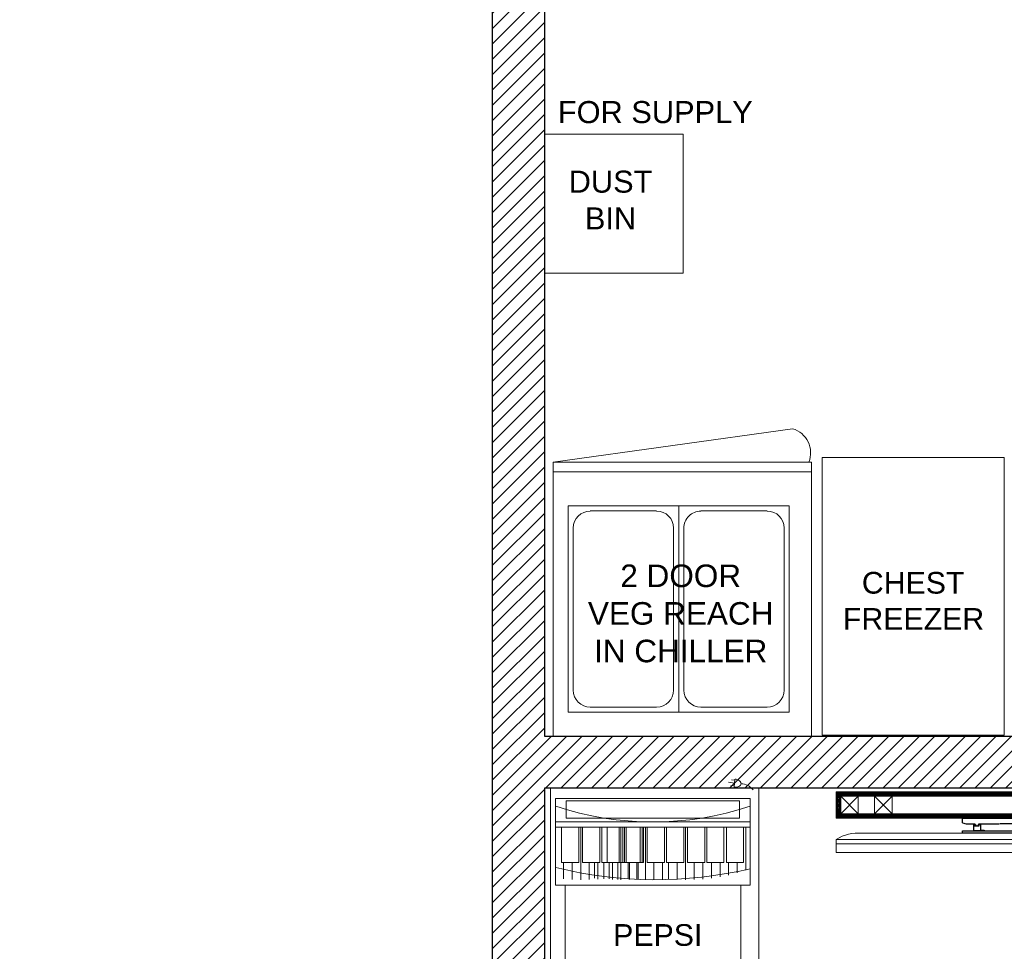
# Model space of a CAD drawing. Header units: millimetres. Extents: x -39166 to 36719, y -31650 to 11510.
# Tile 13 of 38: x -2129 to 709, y -26091 to -23406. Entities that reach past the tile are written whole.
import ezdxf

# ---------------------------------------------------------------- set-up
doc = ezdxf.new("R2010")
doc.units = ezdxf.units.MM
doc.header["$LTSCALE"] = 500
doc.header["$MEASUREMENT"] = 0
doc.linetypes.add('CONTINOUS', pattern=[0])
for name, color, linetype, lineweight in [('02_EQUIPMENT', 124, 'Continuous', 0), ('02_EQUIPMENT-TEXT', 7, 'Continuous', 0), ('02_EQUIPMENT-VEG', 106, 'Continuous', 0), ('dmb', 251, 'CONTINOUS', 5), ('equipment', 124, 'Continuous', 0), ('Equipment Name', 7, 'Continuous', 5), ('TEXT-1', 7, 'Continuous', 5)]:
    doc.layers.add(name, color=color, linetype=linetype, lineweight=lineweight)
doc.styles.add('ARIAL', font='arial.ttf')
doc.styles.get("Standard").update_dxf_attribs({"font": 'arial.ttf', "height": 100})

# ---------------------------------------------------------------- blocks, each defined once
blk = doc.blocks.new('CHEST FREEZER')
blk.add_lwpolyline([(-21, 32), (0, 32), (0, 0), (-21, 0)], close=True)
at = {"layer": '02_EQUIPMENT-TEXT', "insert": (-23.13, 18.82), "char_height": 2.5, "width": 25.0146, "attachment_point": 1}
blk.add_mtext('{\\W6.916189; }CHEST\\P{\\W4.661356; }FREEZER', dxfattribs=at)
blk = doc.blocks.new('VEG IN CHILLER')
for p, q in [((-29.77, 0), (0, 0)), ((-29.77, -30.46), (-29.77, 0)), ((0, 0), (0, -30.46)), ((-14.48, -2.75), (-27.23, -2.75)), ((-27.23, -2.75), (-27.23, -26.53)), ((-17.03, -3.33), (-24.68, -3.33)), ((-1.73, -2.75), (-14.48, -2.75)), ((-14.48, -2.75), (-14.48, -26.53)), ((-14.48, -26.53), (-14.48, -2.75)), ((-4.28, -3.33), (-11.93, -3.33)), ((-1.73, -26.53), (-1.73, -2.75)), ((-26.64, -5.3), (-26.64, -23.98)), ((-15.07, -23.98), (-15.07, -5.3)), ((-13.89, -5.3), (-13.89, -23.98)), ((-2.32, -23.98), (-2.32, -5.3)), ((-24.68, -25.95), (-17.03, -25.95)), ((-11.93, -25.95), (-4.28, -25.95)), ((-27.23, -26.53), (-14.48, -26.53)), ((-14.48, -26.53), (-1.73, -26.53)), ((-29.77, -30.46), (0, -30.46)), ((-29.77, -31.59), (-29.77, -30.46)), ((0, -30.46), (-29.77, -30.46)), ((0, -30.46), (0, -31.59)), ((0, -31.59), (-29.77, -31.59)), ((-27.6, -35.43), (0, -31.59))]:
    blk.add_line(p, q)
for centre, radius, start, end in [((-24.68, -5.3), 1.96, 90, 180), ((-17.03, -5.3), 1.96, 0, 90), ((-11.93, -5.3), 1.96, 90, 180), ((-4.28, -5.3), 1.96, 0, 90), ((-24.68, -23.98), 1.96, 180, 270), ((-17.03, -23.98), 1.96, 270, 0), ((-11.93, -23.98), 1.96, 180, 270), ((-4.28, -23.98), 1.96, 270, 360), ((-26.82, -32.67), 2.87, 157.912, 254.1011)]:
    blk.add_arc(centre, radius, start, end)
blk = doc.blocks.new('PEPSI')
at = {"layer": '02_EQUIPMENT'}
for p, q in [((-2.84, 24.11), (-2.74, 25.04)), ((-2.79, 24.59), (-3.49, 24.67)), ((-2.82, 24.27), (-3.21, 24.31)), ((-2.75, 24.91), (-3.15, 24.95)), ((-23.42, 22.81), (-0.99, 22.81)), ((-23.42, 22.81), (-23.42, 12.83)), ((-0.99, 22.81), (-0.99, 12.83)), ((-2.2, 22.52), (-22.2, 22.52)), ((-22.2, 20.54), (-22.2, 22.52)), ((-2.2, 20.54), (-2.2, 22.52)), ((-22.2, 20.54), (-2.2, 20.54)), ((-0.99, 20.11), (-23.42, 20.11)), ((-0.99, 19.51), (-23.42, 19.51)), ((-23.42, 19.51), (-0.99, 19.51)), ((-22.73, 15.42), (-22.73, 19.51)), ((-20.75, 15.42), (-20.75, 19.51)), ((-20.53, 13.44), (-20.53, 19.51)), ((-20.31, 15.42), (-20.31, 19.51)), ((-18.33, 15.42), (-18.33, 19.51)), ((-18.09, 15.42), (-18.09, 19.51)), ((-17.47, 15.42), (-17.47, 19.51)), ((-16.11, 15.42), (-16.11, 19.51)), ((-15.89, 13.44), (-15.89, 19.51)), ((-15.67, 15.42), (-15.67, 19.51)), ((-15.49, 15.42), (-15.49, 19.51)), ((-15.27, 15.42), (-15.27, 19.51)), ((-13.69, 15.42), (-13.69, 19.51)), ((-13.45, 15.42), (-13.45, 19.51)), ((-13.29, 15.42), (-13.29, 19.51)), ((-13.07, 13.44), (-13.07, 19.51)), ((-12.85, 15.42), (-12.85, 19.51)), ((-10.87, 15.42), (-10.87, 19.51)), ((-10.63, 15.42), (-10.63, 19.51)), ((-8.65, 15.42), (-8.65, 19.51)), ((-8.43, 13.44), (-8.43, 19.51)), ((-8.21, 15.42), (-8.21, 19.51)), ((-6.23, 15.42), (-6.23, 19.51)), ((-5.99, 15.42), (-5.99, 19.51)), ((-4.01, 15.42), (-4.01, 19.51)), ((-3.73, 15.42), (-3.73, 19.51)), ((-1.75, 19.51), (-1.75, 15.42)), ((-1.49, 14.54), (-1.49, 19.51)), ((-1.49, 14.54), (-1.49, 19.51)), ((-22.73, 15.42), (-20.75, 15.42)), ((-22.51, 13.55), (-22.51, 15.42)), ((-21.52, 13.47), (-21.52, 15.42)), ((-18.33, 15.42), (-20.31, 15.42)), ((-19.54, 13.45), (-19.54, 15.42)), ((-18.92, 13.62), (-18.92, 15.42)), ((-18.92, 13.93), (-18.92, 15.42)), ((-18.55, 13.51), (-18.55, 15.42)), ((-18.09, 15.42), (-16.11, 15.42)), ((-17.87, 13.55), (-17.87, 15.42)), ((-17.47, 15.42), (-15.49, 15.42)), ((-17.47, 15.42), (-13.45, 15.42)), ((-17.25, 13.55), (-17.25, 15.42)), ((-16.88, 13.47), (-16.88, 15.42)), ((-16.26, 13.47), (-16.26, 15.42)), ((-13.69, 15.42), (-15.67, 15.42)), ((-15.27, 15.42), (-13.29, 15.42)), ((-15.05, 13.55), (-15.05, 15.42)), ((-14.9, 13.45), (-14.9, 15.42)), ((-14.06, 13.47), (-14.06, 15.42)), ((-13.91, 13.51), (-13.91, 15.42)), ((-10.87, 15.42), (-12.85, 15.42)), ((-12.08, 13.45), (-12.08, 15.42)), ((-11.08, 13.51), (-11.08, 15.42)), ((-10.63, 15.42), (-8.65, 15.42)), ((-10.41, 13.55), (-10.41, 15.42)), ((-9.42, 13.47), (-9.42, 15.42)), ((-6.23, 15.42), (-8.21, 15.42)), ((-7.44, 13.45), (-7.44, 15.42)), ((-6.45, 13.51), (-6.45, 15.42)), ((-4.01, 15.42), (-5.99, 15.42)), ((-5.45, 13.62), (-5.45, 15.42)), ((-5.45, 13.93), (-5.45, 15.42)), ((-4.46, 13.77), (-4.46, 15.42)), ((-1.75, 15.42), (-3.73, 15.42)), ((-3.47, 13.98), (-3.47, 15.42)), ((-2.48, 14.23), (-2.48, 15.42)), ((-0.99, 12.83), (-23.42, 12.83)), ((-22.34, 12.83), (-22.34, 2.23)), ((-2.06, 12.83), (-2.06, 2.23)), ((-2.06, 2.23), (-22.34, 2.23))]:
    blk.add_line(p, q, dxfattribs=at)
blk.add_lwpolyline([(0, 0), (-24, 0), (-24, 24), (0, 24)], close=True, dxfattribs=at)
for centre, radius, start, end in [((-2.86, 23.85), 1.2, 69.5608, 84.0542), ((-2.71, 25.3), 1.2, 264.0542, 278.5476), ((-2.66, 24.94), 0.825, 278.5476, 296.0209), ((-2.73, 24.2), 0.825, 52.0875, 69.5608), ((-2.54, 24.7), 0.557, 296.0209, 320.4804), ((-2.57, 24.41), 0.557, 27.628, 52.0875), ((-2.34, 24.53), 0.3, 320.4804, 354.0542), ((-2.34, 24.53), 0.3, 354.0542, 27.628), ((-2.06, 22.75), 1.75, 36.852, 89.4417), ((-12.2, 55.38), 35.28, 251.4696, 288.5304), ((-11.92, 60.92), 47.48, 255.9949, 283.3128)]:
    blk.add_arc(centre, radius, start, end, dxfattribs=at)
at = {"layer": '02_EQUIPMENT-TEXT', "insert": (-24.44, 8.32, 0), "char_height": 2.5, "width": 25.0146, "attachment_point": 1}
blk.add_mtext('{\\W7.888949; }PEPSI', dxfattribs=at)
blk = doc.blocks.new('fnn')
blk.add_wipeout([(91721.24, -84295.82), (91730.62, -84295.82), (91730.62, -84296.35), (91730.2, -84296.47), (91729.21, -84296.47), (91729.21, -84296.55), (91729.23, -84296.57), (91729.23, -84296.5), (91729.31, -84296.5), (91729.31, -84297.25), (91730.62, -84297.25), (91730.62, -84297.53), (91742, -84297.53), (91742.27, -84297.51), (91742.49, -84297.51), (91742.86, -84297.52), (91743.09, -84297.55), (91743.4, -84297.6), (91743.87, -84297.73), (91744.35, -84297.92), (91744.74, -84298.12), (91744.93, -84298.24), (91744.93, -84299.71), (91706.93, -84299.71), (91706.93, -84298.24), (91707.21, -84298.07), (91707.5, -84297.92), (91707.67, -84297.85), (91708.06, -84297.71), (91708.26, -84297.65), (91708.63, -84297.57), (91708.89, -84297.53), (91709.14, -84297.51), (91709.37, -84297.51), (91709.71, -84297.52), (91709.86, -84297.53), (91721.24, -84297.53), (91721.24, -84297.25), (91722.55, -84297.25), (91722.55, -84296.5), (91722.65, -84296.5), (91722.65, -84296.47), (91721.66, -84296.47), (91721.24, -84296.35)])
at = {"layer": 'dmb', "color": 0, "lineweight": 30}
for p, q in [((91730.62, -84295.82), (91721.24, -84295.82)), ((91721.24, -84295.82), (91721.24, -84296.35)), ((91730.62, -84296.35), (91730.62, -84295.82))]:
    blk.add_line(p, q, dxfattribs=at)
at = {"layer": 'dmb', "color": 0}
blk.add_line((91709.86, -84297.53), (91742, -84297.53), dxfattribs=at)
at = {"layer": 'dmb', "color": 0, "lineweight": 30}
for points in [[(91721.24, -84296.35), (91721.66, -84296.47), (91722.65, -84296.47), (91722.65, -84296.55), (91722.77, -84296.55), (91722.77, -84296.6), (91722.65, -84296.6), (91722.65, -84296.67), (91723.12, -84296.67), (91723.12, -84296.6), (91723.03, -84296.6), (91723.03, -84296.55), (91723.12, -84296.55), (91723.12, -84296.47), (91726.38, -84296.47)], [(91722.55, -84297.25), (91722.55, -84296.5), (91722.63, -84296.5), (91722.63, -84296.57), (91722.76, -84296.57), (91722.76, -84296.59), (91722.63, -84296.59), (91722.63, -84296.68), (91723.14, -84296.68), (91723.14, -84296.6), (91723.04, -84296.6), (91723.04, -84296.56), (91723.14, -84296.56), (91723.14, -84296.48), (91723.29, -84296.48), (91723.29, -84297.16), (91723.7, -84297.16), (91723.7, -84297.25), (91722.55, -84297.25)], [(91730.62, -84296.35), (91730.2, -84296.47), (91729.21, -84296.47), (91729.21, -84296.55), (91729.09, -84296.55), (91729.09, -84296.6), (91729.21, -84296.6), (91729.21, -84296.67), (91728.75, -84296.67), (91728.75, -84296.6), (91728.83, -84296.6), (91728.83, -84296.55), (91728.75, -84296.55), (91728.75, -84296.47), (91726.46, -84296.47)], [(91729.31, -84297.25), (91729.31, -84296.5), (91729.23, -84296.5), (91729.23, -84296.57), (91729.1, -84296.57), (91729.1, -84296.59), (91729.23, -84296.59), (91729.23, -84296.68), (91728.73, -84296.68), (91728.73, -84296.6), (91728.82, -84296.6), (91728.82, -84296.56), (91728.73, -84296.56), (91728.73, -84296.48), (91728.57, -84296.48), (91728.57, -84297.16), (91728.16, -84297.16), (91728.16, -84297.25), (91729.31, -84297.25)]]:
    blk.add_lwpolyline(points, dxfattribs=at)
blk.add_lwpolyline([(91721.24, -84297.53), (91730.62, -84297.53), (91730.62, -84297.25), (91721.24, -84297.25)], close=True, dxfattribs=at)
at = {"layer": 'dmb', "color": 0}
for points in [[(91706.93, -84298.24), (91744.93, -84298.24), (91744.93, -84298.73), (91706.93, -84298.73)], [(91744.93, -84298.73), (91744.93, -84299.71), (91706.93, -84299.71), (91706.93, -84298.73)]]:
    blk.add_lwpolyline(points, close=True, dxfattribs=at)
for centre, start, end in [((91709.37, -84301.92), 83.6436, 123.5886), ((91742.49, -84301.92), 56.4114, 96.3564)]:
    blk.add_arc(centre, 4.42, start, end, dxfattribs=at)
blk = doc.blocks.new('dmbbbb1111')
at = {"layer": 'dmb'}
h = blk.add_hatch(dxfattribs=at)
h.set_pattern_fill('ANSI31', color=256, angle=90)
h.set_pattern_definition([(135, (10819.77598, 42650.71772), (-0.08838834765, -0.08838834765), [])])
h.paths.add_polyline_path([(81423.79, 27951.55), (81423.79, 27953.55), (81271.48, 27953.55), (81271.48, 27951.55)], flags=16)
h.paths.add_polyline_path([(81424.29, 27951.05), (81424.29, 27954.05), (81270.98, 27954.05), (81270.98, 27951.05)])
at = {"layer": 'dmb', "xscale": -1}
blk.add_blockref('fnn', (173015.91, 112246.87, 0), dxfattribs=at)
at = {"layer": 'dmb', "elevation": 0}
for points in [[(81424.29, 27951.05), (81424.29, 27954.05), (81270.98, 27954.05), (81270.98, 27951.05)], [(81423.79, 27951.55), (81423.79, 27953.55), (81271.48, 27953.55), (81271.48, 27951.55)], [(81271.48, 27953.55), (81273.48, 27953.55), (81273.48, 27951.55), (81271.48, 27951.55)], [(81275.33, 27953.55), (81277.33, 27953.55), (81277.33, 27951.55), (81275.33, 27951.55)]]:
    blk.add_lwpolyline(points, close=True, dxfattribs=at)
for points in [[(81273.48, 27953.55), (81271.48, 27951.55)], [(81271.48, 27953.55), (81273.48, 27951.55)], [(81277.33, 27953.55), (81275.33, 27951.55)], [(81275.33, 27953.55), (81277.33, 27951.55)]]:
    blk.add_lwpolyline(points, dxfattribs=at)

msp = doc.modelspace()

# ---------------------------------------------------------------- hatches: boundary and pattern name
at = {"layer": 'TEXT-1', "ltscale": 0.05}
h = msp.add_hatch(dxfattribs=at)
h.set_pattern_fill('ANSI31', color=251, scale=250)
h.set_pattern_definition([(45, (0, -26510.11), (-22.09709, 22.09709), [])])
h.paths.add_polyline_path([(3220.92, -15833.1), (-2129.08, -15833.1), (-2129.08, -21170.6), (-766.58, -21170.6), (-766.58, -28183.1), (7783.42, -28183.1), (7783.42, -24808.1), (5945.92, -24808.1), (5945.92, -20858.1), (5170.92, -20858.1), (5170.92, -15833.1), (4120.92, -15833.1), (4120.92, -15983.1), (5020.92, -15983.1), (5020.92, -21008.1), (5795.92, -21008.1), (5795.92, -22283.1), (5795.92, -22433.1), (5795.92, -24958.1), (7633.42, -24958.1), (7633.42, -27133.1), (7633.42, -27283.1), (7633.42, -28033.1), (4583.42, -28033.1), (4583.42, -28183.1), (433.42, -28183.1), (433.42, -28033.1), (358.42, -28033.1), (-616.58, -28033.1), (-616.58, -25620.6), (1292.91, -25620.6), (1292.93, -25470.6), (-616.58, -25470.6), (-616.58, -22345.6), (3833.42, -22345.6), (3833.42, -22195.6), (-616.58, -22195.6), (-616.58, -21020.6), (-1979.08, -21020.6), (-1979.08, -19283.1), (-1979.08, -19133.1), (-1979.08, -15983.1), (-179.08, -15983.1), (-29.08, -15983.1), (3220.92, -15983.1)])

# ---------------------------------------------------------------- linework, layer by layer
for p, q in [((-766.58, -21170.6), (-766.58, -28183.1)), ((-616.58, -22345.6), (-616.58, -25470.6)), ((-616.58, -25470.6), (1292.92, -25470.6)), ((-616.58, -25620.6), (-616.58, -28183.1)), ((1292.92, -25620.6), (-616.58, -25620.6))]:
    msp.add_line(p, q)
at = {"layer": 'equipment'}
msp.add_lwpolyline([(-616.59, -24136.11), (-216.59, -24136.14), (-216.57, -23736.14), (-616.57, -23736.11)], close=True, dxfattribs=at)

# ---------------------------------------------------------------- block references
at = {"layer": '02_EQUIPMENT', "xscale": 25, "yscale": 25, "zscale": 25}
msp.add_blockref('PEPSI', (1.5, -26220.6), dxfattribs=at)
at = {"layer": '02_EQUIPMENT-VEG', "xscale": 25, "yscale": 25, "zscale": 25, "rotation": 179.9999999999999}
msp.add_blockref('VEG IN CHILLER', (-591.07, -25470.6), dxfattribs=at)
at = {"layer": '02_EQUIPMENT-VEG', "xscale": 25, "yscale": 25, "zscale": 25}
msp.add_blockref('CHEST FREEZER', (709.22, -25468.01), dxfattribs=at)

# ---------------------------------------------------------------- texts
at = {"layer": '02_EQUIPMENT-TEXT', "insert": (-223.5, -24976.11), "char_height": 65, "width": 1665.776, "attachment_point": 2, "style": 'ARIAL'}
msp.add_mtext('\\pt195;2 DOOR \\PVEG REACH\\PIN CHILLER', dxfattribs=at)
at = {"layer": 'Equipment Name', "char_height": 63.5, "attachment_point": 8, "rotation": 359.99616}
for s, insert, width in [('\\pt63.5;FOR SUPPLY', (-296.71, -23704.82), 829.228), ('\\pt63.5;DUST\\PBIN', (-425.71, -24010.32), 253.9853)]:
    msp.add_mtext(s, dxfattribs=dict(at, insert=insert, width=width))

# ---------------------------------------------------------------- next in the draw order: block references
at = {"layer": 'dmb', "linetype": 'ByBlock', "xscale": 25.4, "yscale": 25.4, "zscale": 25.4, "rotation": 359.9961561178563}
msp.add_blockref('dmbbbb1111', (-2064105.48, -735525.51, -5.16), dxfattribs=at)

# ---------------------------------------------------------------- next in the draw order: linework, layer by layer
at = {"layer": 'TEXT-1', "ltscale": 0.05}
msp.add_lwpolyline([(-1979.08, -15983.1), (-1979.08, -21020.6), (-616.58, -21020.6), (-616.58, -22195.6), (3833.42, -22195.6), (3833.42, -22345.6), (-616.58, -22345.6), (-616.58, -25470.6), (1292.92, -25470.6), (1292.92, -25620.6), (-616.58, -25620.6), (-616.58, -28033.1), (7633.42, -28033.1), (7633.42, -24958.1), (5795.92, -24958.1), (5795.92, -22433.1), (4995.92, -22433.1), (4995.92, -22283.1), (5795.92, -22283.1), (5795.92, -21008.1), (5020.92, -21007.1), (5021.22, -15983.11)], dxfattribs=at)

doc.saveas('drawing.dxf')
